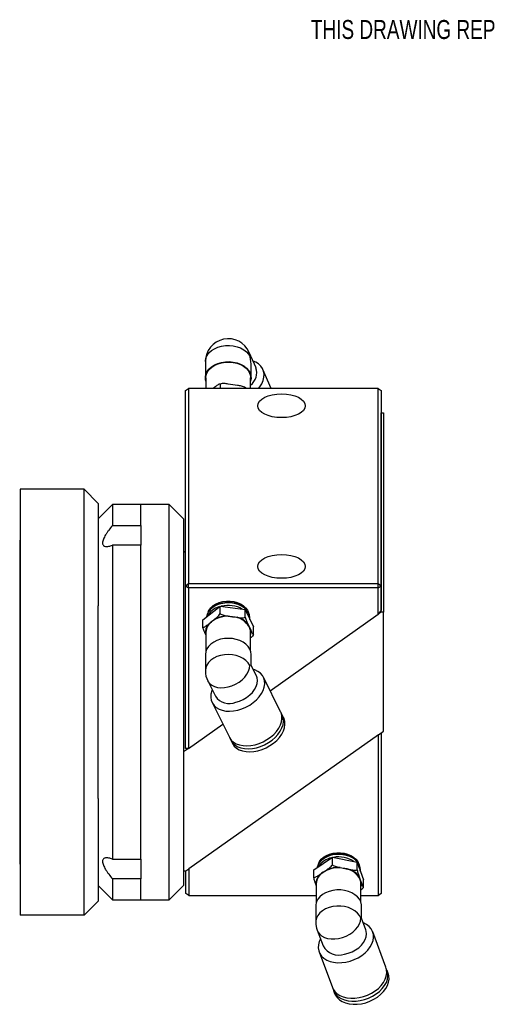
# Model space of a CAD drawing. Header units: inches. Extents: x 0.9 to 21.6, y 0.8 to 16.2.
# Tile 1 of 7: x 0.9 to 5.1, y 5.7 to 14.4. Entities that reach past the tile are written whole.
import ezdxf

# ---------------------------------------------------------------- set-up
doc = ezdxf.new("R2010")
doc.units = ezdxf.units.IN
doc.header["$MEASUREMENT"] = 0
doc.layers.add('SLD-0', color=7, linetype='Continuous')
doc.styles.add('SLDTEXTSTYLE0', font='TXT', dxfattribs={"width": 0.75})

msp = doc.modelspace()

# ---------------------------------------------------------------- linework, layer by layer
at = {"color": 7, "linetype": 'Continuous', "lineweight": 25}
for p, q in [((3.0176, 11.292), (2.9578, 11.4283)), ((2.5716, 11.3472), (2.5716, 11.2047)), ((2.9748, 11.2047), (2.9748, 11.305)), ((3.1521, 11.1109), (3.0786, 11.2782)), ((2.5763, 11.2047), (2.5763, 11.1109)), ((2.97, 11.1109), (2.97, 11.2047)), ((2.3982, 11.0933), (2.4232, 11.1109)), ((2.4232, 11.1109), (2.4232, 9.3927)), ((4.0932, 11.1109), (2.4232, 11.1109)), ((2.654, 11.1221), (2.6398, 11.1109)), ((2.7124, 11.1523), (2.6962, 11.1486)), ((2.7026, 11.1497), (2.7026, 11.1109)), ((2.8138, 11.1438), (2.7738, 11.1498)), ((2.8538, 11.1378), (2.8138, 11.1438)), ((2.9233, 11.1172), (2.9198, 11.1195)), ((2.9264, 11.1152), (2.9233, 11.1172)), ((2.925, 11.1165), (2.925, 11.1109)), ((4.0932, 9.3927), (4.0932, 11.1109)), ((4.0932, 11.1109), (4.1182, 11.0933)), ((2.3982, 9.375), (2.3982, 11.0933)), ((4.1182, 11.0933), (4.1182, 9.375)), ((4.1192, 10.8953), (4.1182, 10.8946)), ((4.1192, 9.1416), (4.1192, 10.8953)), ((4.1192, 10.8953), (4.1392, 10.8953)), ((4.1392, 10.8953), (4.1392, 9.1416)), ((1.5042, 10.2245), (0.9422, 10.2245)), ((0.9422, 10.2245), (0.9422, 6.4745)), ((1.5042, 6.4745), (1.5042, 10.2245)), ((1.6292, 10.0995), (1.5042, 10.2245)), ((1.6292, 10.0995), (1.6292, 9.1966)), ((1.7542, 10.0895), (1.6292, 9.9645)), ((2.0042, 10.0895), (1.7542, 10.0895)), ((1.7542, 10.0895), (1.7542, 9.9047)), ((2.2542, 10.0895), (2.0042, 10.0895)), ((2.0042, 9.9047), (2.0042, 10.0895)), ((2.3792, 9.9645), (2.2542, 10.0895)), ((2.2542, 6.6095), (2.2542, 10.0895)), ((1.7542, 9.9047), (2.0042, 9.9047)), ((2.0042, 9.9047), (2.0042, 9.7324)), ((2.3792, 9.9645), (2.3792, 6.7345)), ((0.9372, 9.7595), (0.9372, 6.9395)), ((1.7542, 9.7324), (1.7542, 6.9666)), ((2.0042, 9.7324), (1.7542, 9.7324)), ((2.0042, 6.9666), (2.0042, 9.7324)), ((2.3982, 9.6783), (2.3792, 9.6649)), ((2.3982, 9.375), (2.4232, 9.3927)), ((2.3982, 9.375), (2.4232, 9.3573)), ((2.3982, 7.9424), (2.3982, 9.375)), ((2.4232, 9.3927), (4.0932, 9.3927)), ((2.4232, 9.3573), (2.4232, 9.3927)), ((4.0932, 9.3573), (4.0932, 9.3927)), ((4.0932, 9.3927), (4.1182, 9.375)), ((4.0932, 9.3573), (4.1182, 9.375)), ((4.1182, 9.375), (4.1182, 9.1586)), ((2.4232, 9.3573), (2.4232, 7.9424)), ((4.0932, 9.3573), (2.4232, 9.3573)), ((4.0932, 9.1233), (4.0932, 9.3573)), ((1.6292, 7.5024), (1.6292, 9.1966)), ((2.5504, 9.0754), (2.7007, 9.196)), ((2.7007, 9.196), (2.9236, 9.1641)), ((2.7007, 9.1287), (2.7007, 9.196)), ((2.772, 9.1078), (2.8121, 9.1021)), ((2.8121, 9.1021), (2.8522, 9.0964)), ((2.9236, 9.0969), (2.9236, 9.1641)), ((2.9236, 9.1641), (2.996, 9.0118)), ((3.1421, 8.4508), (4.0932, 9.1233)), ((4.1182, 9.1586), (4.0932, 9.1233)), ((4.1192, 9.1416), (4.0932, 9.1233)), ((4.1392, 9.1416), (4.1192, 9.1416)), ((4.1392, 8.0948), (4.1392, 9.1416)), ((2.5504, 9.0082), (2.5504, 9.0754)), ((2.5985, 9.0361), (2.6256, 9.0578)), ((2.6256, 9.0578), (2.6526, 9.0794)), ((2.9467, 9.0374), (2.9598, 9.01)), ((2.9647, 9.0881), (2.9647, 9.0912)), ((2.5763, 8.9429), (2.5736, 8.9487)), ((2.5763, 8.9657), (2.5763, 8.7992)), ((2.9598, 9.01), (2.9728, 8.9826)), ((2.97, 8.7992), (2.97, 8.9657)), ((2.996, 8.9446), (2.996, 9.0118)), ((2.5716, 8.7686), (2.5716, 8.626)), ((2.9748, 8.6735), (2.9748, 8.7686)), ((3.0207, 8.5814), (2.9747, 8.6736)), ((2.5928, 8.5361), (2.6599, 8.4015)), ((3.2344, 8.2658), (3.0825, 8.5703)), ((2.6316, 8.3454), (2.7834, 8.0409)), ((3.2606, 8.2133), (3.2475, 8.2395)), ((2.4232, 7.9424), (2.7258, 8.1564)), ((4.0949, 8.0635), (2.4249, 6.8826)), ((4.0949, 8.0635), (4.1392, 8.0948)), ((4.0949, 6.6486), (4.0949, 8.0635)), ((4.1199, 8.0812), (4.1199, 6.6662)), ((2.7965, 8.0146), (2.8096, 7.9884)), ((2.4232, 7.9424), (2.3792, 7.9113)), ((2.4232, 7.9424), (2.3982, 7.9424)), ((1.6292, 7.5024), (1.6292, 6.5995)), ((1.7542, 6.9666), (2.0042, 6.9666)), ((2.0042, 6.9666), (2.0042, 6.7944)), ((3.5265, 6.8743), (3.6901, 6.9858)), ((3.6901, 6.9858), (3.9086, 6.9414)), ((3.6901, 6.9186), (3.6901, 6.9858)), ((3.9086, 6.8741), (3.9086, 6.9414)), ((3.9086, 6.9414), (3.9633, 6.7854)), ((2.3792, 6.8644), (2.3992, 6.8644)), ((2.3992, 6.8644), (2.4249, 6.8826)), ((2.3999, 6.6662), (2.3999, 6.8649)), ((2.4249, 6.8826), (2.4249, 6.6486)), ((3.5265, 6.8071), (3.5265, 6.8743)), ((3.5789, 6.832), (3.6083, 6.8521)), ((3.6083, 6.8521), (3.6378, 6.8722)), ((3.76, 6.8937), (3.7994, 6.8857)), ((3.7994, 6.8857), (3.8387, 6.8777)), ((3.9364, 6.8744), (3.9364, 6.8774)), ((1.7542, 6.7944), (1.7542, 6.6095)), ((2.0042, 6.7944), (1.7542, 6.7944)), ((2.0042, 6.6095), (2.0042, 6.7944)), ((3.9261, 6.8135), (3.936, 6.7854)), ((3.936, 6.7854), (3.9458, 6.7573)), ((3.9633, 6.7181), (3.9633, 6.7854)), ((1.6292, 6.7345), (1.7542, 6.6095)), ((2.2542, 6.6095), (2.3792, 6.7345)), ((3.5481, 6.7349), (3.544, 6.7464)), ((3.5481, 6.7519), (3.5481, 6.5855)), ((3.9418, 6.5855), (3.9418, 6.7519)), ((1.6292, 6.5995), (1.5042, 6.4745)), ((1.7542, 6.6095), (2.0042, 6.6095)), ((2.0042, 6.6095), (2.2542, 6.6095)), ((2.4249, 6.6486), (2.3999, 6.6662)), ((2.4249, 6.6486), (3.5481, 6.6486)), ((3.9418, 6.6486), (4.0949, 6.6486)), ((4.1199, 6.6662), (4.0949, 6.6486)), ((3.5433, 6.5548), (3.5433, 6.4123)), ((3.9465, 6.4486), (3.9465, 6.5548)), ((1.5042, 6.4745), (0.9422, 6.4745)), ((3.9852, 6.3448), (3.9465, 6.4487)), ((3.5561, 6.3418), (3.6075, 6.2038)), ((4.1618, 6.0157), (4.0453, 6.328)), ((3.5732, 6.1518), (3.6897, 5.8395)), ((4.1819, 5.9619), (4.1719, 5.9888)), ((3.6998, 5.8126), (3.7098, 5.7857))]:
    msp.add_line(p, q, dxfattribs=at)
at = {"color": 7, "linetype": 'Continuous', "lineweight": 25, "flags": 128}
for points in [[(2.5716, 11.3472), (2.5718, 11.3541), (2.5766, 11.3787), (2.5873, 11.4024), (2.6037, 11.4244), (2.6252, 11.444), (2.6512, 11.4607), (2.6809, 11.474), (2.7134, 11.4834), (2.7478, 11.4886), (2.7829, 11.4896), (2.8177, 11.4863), (2.8511, 11.4787), (2.8822, 11.4671), (2.91, 11.4519), (2.9336, 11.4335), (2.9524, 11.4125), (2.9657, 11.3895)], [(2.9657, 11.3895), (2.9628, 11.4136), (2.9578, 11.4283)], [(2.5763, 11.174), (2.5732, 11.1867), (2.5718, 11.2116), (2.5766, 11.2362), (2.5873, 11.2598), (2.6037, 11.2818), (2.6252, 11.3015), (2.6512, 11.3182), (2.6809, 11.3314), (2.7134, 11.3408), (2.7478, 11.3461), (2.7829, 11.3471), (2.8177, 11.3437), (2.8511, 11.3362), (2.8822, 11.3246), (2.91, 11.3094), (2.9336, 11.291), (2.9524, 11.27), (2.9657, 11.247), (2.9731, 11.2227), (2.9745, 11.1979), (2.97, 11.174)], [(2.5763, 11.2047), (2.5766, 11.2114), (2.5812, 11.2354), (2.5917, 11.2586), (2.6076, 11.28), (2.6286, 11.2992), (2.654, 11.3155), (2.6831, 11.3285), (2.7148, 11.3377), (2.7484, 11.3428), (2.7826, 11.3437), (2.8166, 11.3405), (2.8493, 11.3331), (2.8797, 11.3218), (2.9068, 11.3069), (2.9299, 11.289), (2.9482, 11.2684), (2.9612, 11.246), (2.9685, 11.2223), (2.97, 11.2047)], [(3.0393, 11.1109), (3.0499, 11.1244), (3.0675, 11.1523), (3.08, 11.1807), (3.087, 11.209), (3.0884, 11.2366), (3.0842, 11.2627), (3.0744, 11.2869), (3.0593, 11.3085), (3.0393, 11.327), (3.0148, 11.342), (2.9915, 11.3515)], [(2.9647, 9.0912), (2.9646, 9.0945), (2.9607, 9.1186), (2.9507, 9.1419), (2.9351, 9.1635), (2.9142, 9.1827), (2.8888, 9.1991), (2.8597, 9.2119), (2.8278, 9.2209), (2.7942, 9.2257), (2.7598, 9.2262), (2.7259, 9.2224), (2.6936, 9.2143), (2.6637, 9.2023), (2.6374, 9.1867), (2.6155, 9.168), (2.5986, 9.1468), (2.5874, 9.1239), (2.5822, 9.1009)], [(2.964, 9.0771), (2.9646, 9.0915), (2.9607, 9.1156), (2.9507, 9.1388), (2.9351, 9.1604), (2.9142, 9.1797), (2.8888, 9.196), (2.8597, 9.2089), (2.8278, 9.2179), (2.7942, 9.2227), (2.7598, 9.2232), (2.7259, 9.2193), (2.6936, 9.2112), (2.6638, 9.1992), (2.6375, 9.1836), (2.6155, 9.1649), (2.5987, 9.1438), (2.5874, 9.1209), (2.5826, 9.1013)], [(2.9642, 9.0786), (2.9646, 9.0915), (2.9607, 9.1156), (2.9507, 9.1388), (2.9351, 9.1604), (2.9142, 9.1797), (2.8888, 9.196), (2.8597, 9.2089), (2.8278, 9.2179), (2.7942, 9.2227), (2.7598, 9.2232), (2.7259, 9.2193), (2.6936, 9.2113), (2.6637, 9.1992), (2.6374, 9.1836), (2.6155, 9.165), (2.5986, 9.1438), (2.5874, 9.1209), (2.5826, 9.1013)], [(2.5968, 9.1439), (2.6051, 9.1606), (2.6206, 9.181), (2.641, 9.1992), (2.6657, 9.2144), (2.6939, 9.2263), (2.7245, 9.2344), (2.7568, 9.2386), (2.7896, 9.2386), (2.8218, 9.2344), (2.8525, 9.2263), (2.8806, 9.2144), (2.9053, 9.1992), (2.9258, 9.181), (2.9413, 9.1606), (2.9495, 9.1439)], [(2.9748, 8.7686), (2.972, 8.7919), (2.9633, 8.816), (2.9488, 8.8386), (2.9289, 8.8591), (2.9043, 8.8768), (2.8757, 8.8913), (2.844, 8.902), (2.8102, 8.9087), (2.7752, 8.9111), (2.7402, 8.9092), (2.7061, 8.903), (2.6741, 8.8927), (2.6452, 8.8787), (2.6201, 8.8613), (2.5996, 8.8411), (2.5845, 8.8187), (2.575, 8.7947), (2.5716, 8.77), (2.5716, 8.7686)], [(2.9633, 8.6734), (2.9488, 8.6961), (2.9289, 8.7166), (2.9043, 8.7343), (2.8757, 8.7487), (2.844, 8.7595), (2.8102, 8.7661), (2.7752, 8.7686), (2.7402, 8.7666), (2.7061, 8.7605), (2.6741, 8.7502), (2.6452, 8.7361), (2.6201, 8.7187), (2.5996, 8.6985), (2.5845, 8.6761), (2.575, 8.6522), (2.5716, 8.6275), (2.5716, 8.626)], [(2.5928, 8.5361), (2.5945, 8.5327), (2.6085, 8.5137), (2.6276, 8.4981), (2.651, 8.4864), (2.6781, 8.4789), (2.7082, 8.4759), (2.7402, 8.4774), (2.7732, 8.4835), (2.8062, 8.4939), (2.8382, 8.5083), (2.8682, 8.5263), (2.8954, 8.5473), (2.9188, 8.5707), (2.9378, 8.5958), (2.9518, 8.6218), (2.9604, 8.648), (2.9633, 8.6734)], [(2.8403, 8.3489), (2.8733, 8.3593), (2.9053, 8.3738), (2.9353, 8.3917), (2.9625, 8.4128), (2.9859, 8.4362), (3.0049, 8.4613), (3.0189, 8.4873), (3.0275, 8.5134), (3.0304, 8.5389), (3.0275, 8.5629), (3.0207, 8.5814)], [(2.857, 8.2797), (2.8933, 8.2908), (2.9287, 8.3059), (2.9625, 8.3245), (2.9937, 8.3462), (3.0218, 8.3706), (3.046, 8.397), (3.0658, 8.4248), (3.0807, 8.4534), (3.0903, 8.4821), (3.0945, 8.5103), (3.0931, 8.5372), (3.0862, 8.5622), (3.0739, 8.5848), (3.0565, 8.6045), (3.0344, 8.6206), (3.0082, 8.633), (2.9924, 8.6381)], [(2.6317, 8.4581), (2.6279, 8.448), (2.621, 8.4194), (2.6196, 8.3918), (2.6238, 8.3658), (2.6334, 8.3419), (2.6483, 8.3207), (2.6681, 8.3027), (2.6923, 8.2884), (2.7203, 8.2781), (2.7516, 8.2719), (2.7853, 8.2701), (2.8208, 8.2727), (2.857, 8.2797)], [(3.0089, 7.9752), (3.0452, 7.9863), (3.0806, 8.0013), (3.1144, 8.0199), (3.1456, 8.0417), (3.1737, 8.066), (3.1979, 8.0924), (3.2177, 8.1203), (3.2326, 8.1489), (3.2422, 8.1776), (3.2464, 8.2057), (3.245, 8.2326), (3.238, 8.2577), (3.2344, 8.2658)], [(3.022, 7.9489), (3.0583, 7.96), (3.0937, 7.9751), (3.1274, 7.9937), (3.1587, 8.0154), (3.1868, 8.0398), (3.211, 8.0662), (3.2308, 8.094), (3.2456, 8.1226), (3.2553, 8.1513), (3.2595, 8.1795), (3.2581, 8.2064), (3.2511, 8.2314), (3.2401, 8.2522)], [(3.0351, 7.9226), (3.0714, 7.9338), (3.1068, 7.9488), (3.1405, 7.9674), (3.1718, 7.9892), (3.1999, 8.0135), (3.2241, 8.0399), (3.2439, 8.0678), (3.2587, 8.0964), (3.2684, 8.1251), (3.2726, 8.1532), (3.2712, 8.1801), (3.2642, 8.2052), (3.2606, 8.2133)], [(2.7834, 8.0409), (2.7853, 8.0373), (2.8002, 8.0162), (2.8199, 7.9982), (2.8441, 7.9839), (2.8722, 7.9735), (2.9035, 7.9674), (2.9372, 7.9656), (2.9726, 7.9682), (3.0089, 7.9752)], [(2.7908, 8.0282), (2.7984, 8.0111), (2.8132, 7.9899), (2.833, 7.9719), (2.8572, 7.9576), (2.8853, 7.9473), (2.9166, 7.9411), (2.9503, 7.9393), (2.9857, 7.9419), (3.022, 7.9489)], [(2.8096, 7.9884), (2.8115, 7.9848), (2.8263, 7.9636), (2.8461, 7.9457), (2.8703, 7.9314), (2.8984, 7.921), (2.9297, 7.9149), (2.9634, 7.9131), (2.9988, 7.9157), (3.0351, 7.9226)], [(3.5686, 6.9301), (3.5768, 6.9469), (3.5923, 6.9673), (3.6128, 6.9854), (3.6374, 7.0006), (3.6656, 7.0125), (3.6963, 7.0207), (3.7285, 7.0248), (3.7613, 7.0248), (3.7935, 7.0207), (3.8242, 7.0125), (3.8524, 7.0006), (3.877, 6.9854), (3.8975, 6.9673), (3.913, 6.9469), (3.9212, 6.9301)], [(3.9364, 6.8774), (3.9349, 6.894), (3.9277, 6.9178), (3.9145, 6.9402), (3.896, 6.9606), (3.8725, 6.9783), (3.845, 6.9928), (3.8142, 7.0036), (3.7812, 7.0103), (3.7471, 7.0128), (3.7128, 7.0109), (3.6796, 7.0047), (3.6485, 6.9944), (3.6205, 6.9803), (3.5965, 6.963), (3.5773, 6.9429), (3.5635, 6.9207), (3.5554, 6.8971), (3.5548, 6.8936)], [(3.9358, 6.8638), (3.9361, 6.8667), (3.9349, 6.891), (3.9277, 6.9147), (3.9145, 6.9371), (3.8959, 6.9576), (3.8725, 6.9753), (3.845, 6.9898), (3.8142, 7.0006), (3.7812, 7.0073), (3.7471, 7.0097), (3.7128, 7.0078), (3.6797, 7.0016), (3.6486, 6.9913), (3.6206, 6.9773), (3.5966, 6.9599), (3.5773, 6.9398), (3.5635, 6.9176), (3.5555, 6.8941)], [(3.9358, 6.8638), (3.9361, 6.8667), (3.9349, 6.891), (3.9277, 6.9147), (3.9145, 6.9372), (3.896, 6.9576), (3.8725, 6.9753), (3.845, 6.9898), (3.8142, 7.0006), (3.7812, 7.0073), (3.7471, 7.0097), (3.7128, 7.0078), (3.6796, 7.0016), (3.6485, 6.9913), (3.6205, 6.9773), (3.5965, 6.9599), (3.5773, 6.9398), (3.5635, 6.9176), (3.5555, 6.8941)], [(3.9418, 6.7519), (3.9405, 6.7675), (3.936, 6.7854)], [(3.9465, 6.5548), (3.9458, 6.5667), (3.9398, 6.5912), (3.9279, 6.6145), (3.9105, 6.6361), (3.888, 6.6552), (3.8611, 6.6712), (3.8308, 6.6837), (3.7978, 6.6923), (3.7632, 6.6967), (3.7281, 6.6968), (3.6935, 6.6926), (3.6604, 6.6842), (3.6299, 6.6719), (3.6029, 6.656), (3.5802, 6.637), (3.5625, 6.6155), (3.5504, 6.5922), (3.5442, 6.5678), (3.5433, 6.5548)], [(3.9398, 6.4486), (3.9279, 6.472), (3.9105, 6.4936), (3.888, 6.5127), (3.8611, 6.5287), (3.8308, 6.5412), (3.7978, 6.5498), (3.7632, 6.5542), (3.7281, 6.5543), (3.6935, 6.5501), (3.6604, 6.5417), (3.6299, 6.5293), (3.6029, 6.5134), (3.5802, 6.4945), (3.5625, 6.473), (3.5504, 6.4497), (3.5442, 6.4252), (3.5433, 6.4123)], [(3.5561, 6.3418), (3.5618, 6.3293), (3.5761, 6.3095), (3.5956, 6.2928), (3.6196, 6.2797), (3.6475, 6.2706), (3.6782, 6.2659), (3.7111, 6.2656), (3.7449, 6.2697), (3.7788, 6.2782), (3.8116, 6.2908), (3.8424, 6.307), (3.8702, 6.3264), (3.8942, 6.3485), (3.9137, 6.3725), (3.9281, 6.3977), (3.9368, 6.4233), (3.9398, 6.4486)], [(3.7964, 6.1318), (3.8302, 6.1403), (3.863, 6.1528), (3.8938, 6.1691), (3.9217, 6.1885), (3.9457, 6.2105), (3.9652, 6.2345), (3.9795, 6.2597), (3.9883, 6.2854), (3.9913, 6.3107), (3.9883, 6.3349), (3.9852, 6.3448)], [(3.8092, 6.0617), (3.8464, 6.0707), (3.8828, 6.0837), (3.9174, 6.1004), (3.9494, 6.1203), (3.9782, 6.143), (4.003, 6.168), (4.0233, 6.1947), (4.0385, 6.2224), (4.0484, 6.2506), (4.0527, 6.2785), (4.0513, 6.3054), (4.0442, 6.3309), (4.0316, 6.3542), (4.0137, 6.3749), (3.9911, 6.3923), (3.9643, 6.4062), (3.962, 6.4072)], [(3.5843, 6.2662), (3.5743, 6.2432), (3.5672, 6.2151), (3.5658, 6.1876), (3.5701, 6.1613), (3.58, 6.1368), (3.5952, 6.1148), (3.6155, 6.0957), (3.6403, 6.08), (3.6691, 6.068), (3.7011, 6.06), (3.7357, 6.0563), (3.7721, 6.0568), (3.8092, 6.0617)], [(3.9258, 5.7494), (3.963, 5.7585), (3.9993, 5.7715), (4.0339, 5.7881), (4.0659, 5.808), (4.0947, 5.8308), (4.1195, 5.8558), (4.1398, 5.8824), (4.1551, 5.9102), (4.1649, 5.9383), (4.1692, 5.9662), (4.1678, 5.9932), (4.1618, 6.0157)], [(3.9358, 5.7225), (3.973, 5.7316), (4.0093, 5.7445), (4.0439, 5.7612), (4.076, 5.7811), (4.1048, 5.8038), (4.1296, 5.8288), (4.1499, 5.8555), (4.1651, 5.8833), (4.175, 5.9114), (4.1793, 5.9393), (4.1778, 5.9663), (4.1707, 5.9917), (4.166, 6.0019)], [(3.9459, 5.6956), (3.9831, 5.7046), (4.0194, 5.7176), (4.054, 5.7343), (4.086, 5.7542), (4.1148, 5.7769), (4.1396, 5.8019), (4.1599, 5.8286), (4.1752, 5.8563), (4.185, 5.8845), (4.1893, 5.9124), (4.1879, 5.9394), (4.1819, 5.9619)], [(3.6897, 5.8395), (3.6965, 5.8246), (3.7117, 5.8026), (3.732, 5.7834), (3.7568, 5.7677), (3.7856, 5.7557), (3.8177, 5.7478), (3.8523, 5.744), (3.8886, 5.7446), (3.9258, 5.7494)], [(3.6956, 5.8264), (3.6967, 5.8221), (3.7065, 5.7977), (3.7218, 5.7756), (3.7421, 5.7565), (3.7669, 5.7408), (3.7957, 5.7288), (3.8277, 5.7209), (3.8623, 5.7171), (3.8986, 5.7177), (3.9358, 5.7225)], [(3.7098, 5.7857), (3.7166, 5.7708), (3.7318, 5.7487), (3.7521, 5.7296), (3.7769, 5.7139), (3.8057, 5.7019), (3.8378, 5.6939), (3.8724, 5.6902), (3.9087, 5.6908), (3.9459, 5.6956)]]:
    msp.add_lwpolyline(points, dxfattribs=at)
at = {"color": 7, "linetype": 'Continuous', "lineweight": 25}
for centre, radius, start, end in [((2.7732, 11.3472), 0.2016, 23.69889, 180), ((2.8871, 11.2501), 0.137, 307.23092, 17.8307), ((0.9722, 9.7595), 0.035, 148.99728, 180), ((2.7333, 9.0335), 0.1604, 105.26822, 152.98399), ((2.7727, 8.9478), 0.2537, 59.98972, 103.75442), ((2.7718, 8.8572), 0.2482, 80.64813, 126.0951), ((2.7706, 8.8484), 0.2594, 89.68519, 117.05806), ((2.7974, 8.9141), 0.1886, 30.57184, 85.51557), ((2.8543, 9.0623), 0.1108, 9.0503, 41.80436), ((2.6814, 8.9652), 0.1091, 139.45251, 188.66485), ((2.6955, 8.9612), 0.1192, 125.89859, 177.8389), ((2.8006, 8.9085), 0.1949, 41.44287, 74.64454), ((2.8675, 8.9653), 0.1025, 0.19295, 25.85927), ((2.8724, 8.9657), 0.1018, 343.499, 9.57641), ((2.7732, 8.626), 0.2016, 180, 206.50492), ((2.7827, 8.487), 0.1496, 214.851, 292.64975), ((0.9722, 6.9395), 0.035, 180, 211.00272), ((3.7178, 6.8032), 0.1803, 101.65086, 146.89167), ((3.7451, 6.74), 0.2479, 56.55216, 100.43608), ((3.6689, 6.7475), 0.1209, 120.06237, 177.91156), ((3.7449, 6.635), 0.2565, 77.73471, 122.1753), ((3.744, 6.6259), 0.2682, 86.57391, 113.33616), ((3.7769, 6.7118), 0.1753, 24.83086, 82.62955), ((3.7806, 6.7069), 0.1804, 36.23919, 71.22114), ((3.8325, 6.8506), 0.104, 6.9612, 31.1014), ((3.6585, 6.7497), 0.1145, 134.04615, 181.64978), ((3.8435, 6.752), 0.1024, 343.53749, 3.00138), ((3.7449, 6.4123), 0.2016, 180, 200.46559), ((3.7455, 6.2819), 0.1585, 209.51202, 288.71987)]:
    msp.add_arc(centre, radius, start, end, dxfattribs=at)
for centre, major_axis, ratio, start_param, end_param in [((2.7732, 11.3472), (-0.0585, 0.2789), 0.691551, 4.417822, 4.718776), ((2.7732, 8.626), (0.2016, 0.0475), 0.038134, 0.008981, 0.330032), ((3.7449, 6.4123), (0.2016, 0.0364), 0.022667, 0.004092, 0.253919)]:
    msp.add_ellipse(centre, major_axis=major_axis, ratio=ratio, start_param=start_param, end_param=end_param, dxfattribs=at)
for centre in [(3.2425, 10.9589), (3.2425, 9.5447)]:
    msp.add_ellipse(centre, major_axis=(0.2093, 0), ratio=0.5, dxfattribs=at)
for points, knots in [([(2.7026, 11.1497), (2.6994, 11.1501), (2.6955, 11.149), (2.6875, 11.1455), (2.6834, 11.1432), (2.6709, 11.1353), (2.6624, 11.1288), (2.654, 11.1221)], [0, 0, 0, 0, 0.25, 0.25, 0.5, 0.5, 1, 1, 1, 1]), ([(2.7738, 11.1498), (2.7614, 11.1516), (2.7491, 11.1533), (2.7307, 11.1541), (2.7247, 11.1541), (2.713, 11.153), (2.7073, 11.1519), (2.7026, 11.1497)], [0, 0, 0, 0, 0.5, 0.5, 0.75, 0.75, 1, 1, 1, 1]), ([(2.925, 11.1165), (2.9203, 11.1202), (2.9146, 11.123), (2.9029, 11.1276), (2.8969, 11.1294), (2.8786, 11.134), (2.8662, 11.136), (2.8538, 11.1378)], [0, 0, 0, 0, 0.25, 0.25, 0.5, 0.5, 1, 1, 1, 1]), ([(2.9304, 11.111), (2.9298, 11.1119), (2.9279, 11.1151), (2.9262, 11.1159), (2.925, 11.1165)], [0, 0, 0, 0, 0.257535, 1, 1, 1, 1]), ([(1.7542, 9.9047), (1.7427, 9.8912), (1.7319, 9.8777), (1.7167, 9.8573), (1.7118, 9.8504), (1.7024, 9.8367), (1.698, 9.8298), (1.6898, 9.8162), (1.686, 9.8096), (1.6794, 9.7964), (1.6764, 9.7899), (1.6716, 9.7776), (1.6697, 9.7717), (1.6672, 9.7606), (1.6665, 9.7554), (1.6665, 9.7461), (1.6672, 9.7419), (1.6697, 9.7346), (1.6715, 9.7315), (1.6787, 9.7239), (1.6856, 9.721), (1.6978, 9.7194), (1.7022, 9.7194), (1.7115, 9.7201), (1.7165, 9.7208), (1.7318, 9.7241), (1.7427, 9.7277), (1.7542, 9.7324)], [0, 0, 0, 0, 0.125, 0.125, 0.1875, 0.1875, 0.25, 0.25, 0.3125, 0.3125, 0.375, 0.375, 0.4375, 0.4375, 0.5, 0.5, 0.5625, 0.5625, 0.625, 0.625, 0.75, 0.75, 0.8125, 0.8125, 0.875, 0.875, 1, 1, 1, 1]), ([(2.6526, 9.0794), (2.661, 9.0861), (2.6693, 9.093), (2.6817, 9.1049), (2.6858, 9.109), (2.6937, 9.1182), (2.6976, 9.1232), (2.7007, 9.1287)], [0, 0, 0, 0, 0.5, 0.5, 0.75, 0.75, 1, 1, 1, 1]), ([(2.7007, 9.1287), (2.7055, 9.1251), (2.7112, 9.1223), (2.7229, 9.1178), (2.729, 9.1161), (2.7472, 9.1116), (2.7597, 9.1096), (2.772, 9.1078)], [0, 0, 0, 0, 0.25, 0.25, 0.5, 0.5, 1, 1, 1, 1]), ([(2.5504, 9.0082), (2.5536, 9.0078), (2.5574, 9.009), (2.5654, 9.0125), (2.5694, 9.0148), (2.5817, 9.0228), (2.5901, 9.0294), (2.5985, 9.0361)], [0, 0, 0, 0, 0.25, 0.25, 0.5, 0.5, 1, 1, 1, 1]), ([(2.8522, 9.0964), (2.8646, 9.0946), (2.877, 9.093), (2.8954, 9.0923), (2.9014, 9.0923), (2.9131, 9.0935), (2.9188, 9.0946), (2.9236, 9.0969)], [0, 0, 0, 0, 0.5, 0.5, 0.75, 0.75, 1, 1, 1, 1]), ([(2.9236, 9.0969), (2.9251, 9.0907), (2.9269, 9.0849), (2.9308, 9.074), (2.9327, 9.069), (2.9387, 9.0546), (2.9427, 9.0459), (2.9467, 9.0374)], [0, 0, 0, 0, 0.25, 0.25, 0.5, 0.5, 1, 1, 1, 1]), ([(2.5736, 8.9487), (2.5695, 8.9572), (2.5655, 8.9658), (2.5595, 8.9803), (2.5576, 8.9853), (2.5538, 8.9962), (2.5519, 9.002), (2.5504, 9.0082)], [0, 0, 0, 0, 0.5, 0.5, 0.75, 0.75, 1, 1, 1, 1]), ([(2.996, 8.9446), (2.9931, 8.9402), (2.9853, 8.9285), (2.9759, 8.9201), (2.97, 8.9147)], [0, 0, 0, 0, 0.369059, 1, 1, 1, 1]), ([(2.9728, 8.9826), (2.9768, 8.9741), (2.9808, 8.9659), (2.9868, 8.9552), (2.9888, 8.952), (2.9926, 8.9468), (2.9944, 8.9448), (2.996, 8.9446)], [0, 0, 0, 0, 0.5, 0.5, 0.75, 0.75, 1, 1, 1, 1]), ([(1.7542, 6.9666), (1.7427, 6.9713), (1.7319, 6.9749), (1.7167, 6.9782), (1.7118, 6.9789), (1.7024, 6.9796), (1.698, 6.9796), (1.6898, 6.9786), (1.686, 6.9776), (1.6794, 6.9747), (1.6764, 6.9727), (1.6716, 6.9676), (1.6697, 6.9646), (1.6672, 6.9573), (1.6665, 6.9531), (1.6665, 6.9438), (1.6672, 6.9387), (1.6697, 6.9276), (1.6715, 6.9216), (1.6787, 6.9031), (1.6856, 6.8897), (1.6978, 6.8695), (1.7022, 6.8627), (1.7115, 6.849), (1.7165, 6.842), (1.7318, 6.8214), (1.7427, 6.8078), (1.7542, 6.7944)], [0, 0, 0, 0, 0.125, 0.125, 0.1875, 0.1875, 0.25, 0.25, 0.3125, 0.3125, 0.375, 0.375, 0.4375, 0.4375, 0.5, 0.5, 0.5625, 0.5625, 0.625, 0.625, 0.75, 0.75, 0.8125, 0.8125, 0.875, 0.875, 1, 1, 1, 1]), ([(3.6378, 6.8722), (3.6469, 6.8784), (3.6559, 6.8847), (3.6695, 6.8959), (3.6739, 6.8998), (3.6825, 6.9085), (3.6867, 6.9133), (3.6901, 6.9186)], [0, 0, 0, 0, 0.5, 0.5, 0.75, 0.75, 1, 1, 1, 1]), ([(3.6901, 6.9186), (3.6948, 6.9147), (3.7004, 6.9116), (3.7119, 6.9064), (3.7178, 6.9043), (3.7357, 6.8988), (3.7479, 6.8961), (3.76, 6.8937)], [0, 0, 0, 0, 0.25, 0.25, 0.5, 0.5, 1, 1, 1, 1]), ([(3.8387, 6.8777), (3.8508, 6.8752), (3.8629, 6.8729), (3.881, 6.8711), (3.8869, 6.8708), (3.8984, 6.8713), (3.9039, 6.8721), (3.9086, 6.8741)], [0, 0, 0, 0, 0.5, 0.5, 0.75, 0.75, 1, 1, 1, 1]), ([(3.9086, 6.8741), (3.9097, 6.8678), (3.9111, 6.8619), (3.914, 6.8508), (3.9155, 6.8457), (3.92, 6.8311), (3.9231, 6.8222), (3.9261, 6.8135)], [0, 0, 0, 0, 0.25, 0.25, 0.5, 0.5, 1, 1, 1, 1]), ([(3.5265, 6.8071), (3.53, 6.8065), (3.5342, 6.8074), (3.5428, 6.8104), (3.5472, 6.8126), (3.5606, 6.8198), (3.5698, 6.8259), (3.5789, 6.832)], [0, 0, 0, 0, 0.25, 0.25, 0.5, 0.5, 1, 1, 1, 1]), ([(3.544, 6.7464), (3.541, 6.7551), (3.5379, 6.7639), (3.5334, 6.7787), (3.5319, 6.7839), (3.529, 6.7949), (3.5276, 6.8008), (3.5265, 6.8071)], [0, 0, 0, 0, 0.5, 0.5, 0.75, 0.75, 1, 1, 1, 1]), ([(3.9633, 6.7181), (3.9602, 6.7139), (3.9537, 6.7051), (3.9459, 6.6989), (3.9418, 6.6957)], [0, 0, 0, 0, 0.4766418, 1, 1, 1, 1]), ([(3.9458, 6.7573), (3.9489, 6.7487), (3.9519, 6.7402), (3.9564, 6.7292), (3.9579, 6.7259), (3.9608, 6.7206), (3.9622, 6.7185), (3.9633, 6.7181)], [0, 0, 0, 0, 0.5, 0.5, 0.75, 0.75, 1, 1, 1, 1])]:
    msp.add_open_spline(points, degree=3, knots=knots, dxfattribs=at)

# ---------------------------------------------------------------- texts
at = {"layer": 'SLD-0', "color": 7, "insert": (3.5008, 14.3539), "char_height": 0.166667, "attachment_point": 1, "style": 'SLDTEXTSTYLE0'}
msp.add_mtext('THIS DRAWING REPRESENTS THE CPU-25-10.6-CFB CIRCULAR POLARIZED SYSTEM', dxfattribs=at)

doc.saveas('drawing.dxf')
